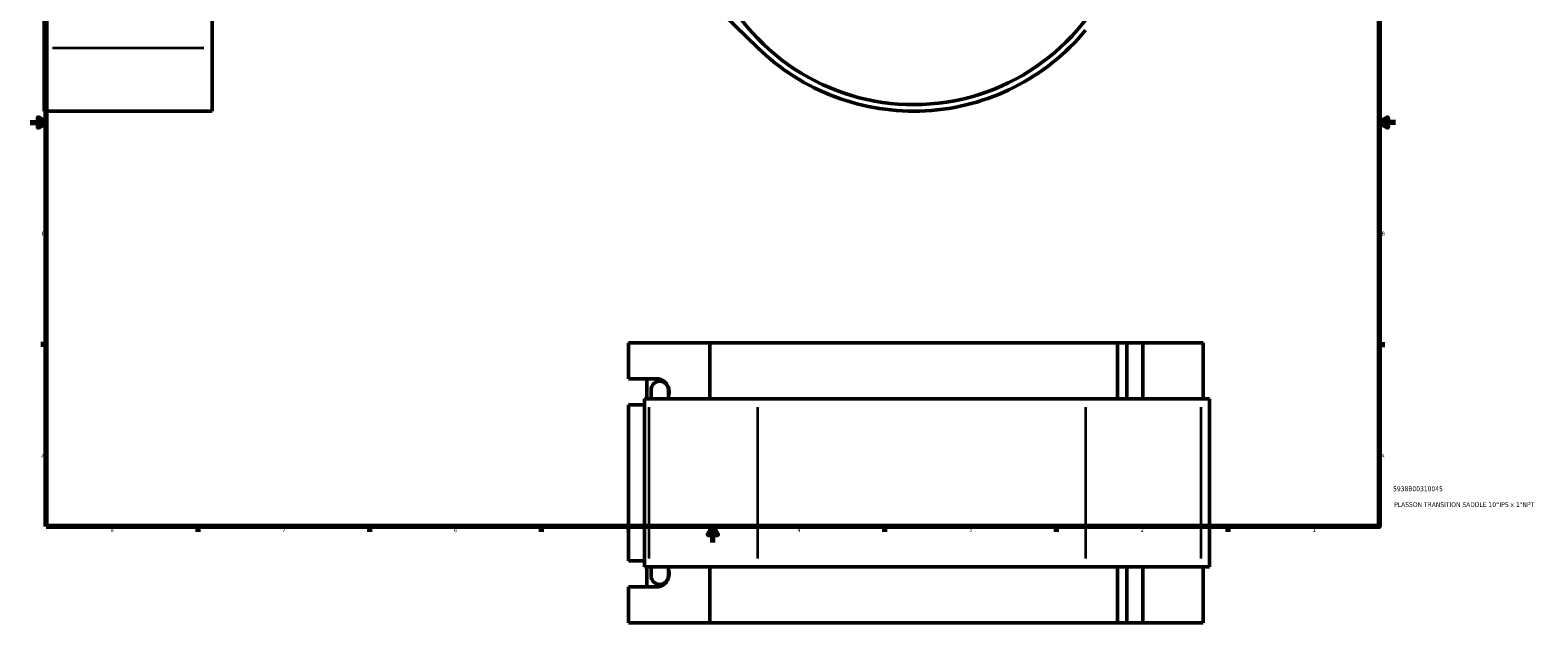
# Model space of a CAD drawing. Header units: inches. Extents: x -0.9 to 59.2, y -1.4 to 48.5.
# Tile 1 of 6: x 0.1 to 37.4, y -1.4 to 13.3. Entities that reach past the tile are written whole.
import ezdxf

# ---------------------------------------------------------------- set-up
doc = ezdxf.new("R2010")
doc.units = ezdxf.units.IN
doc.header["$MEASUREMENT"] = 0
for name, color, linetype, lineweight in [('Border (ANSI)', 7, 'Continuous', 70), ('Dimension (ANSI)', 7, 'Continuous', 25), ('Title (ANSI)', 7, 'Continuous', 50), ('Visible (ANSI)', 7, 'Continuous', 50), ('Visible Narrow (ANSI)', 7, 'Continuous', 35)]:
    doc.layers.add(name, color=color, linetype=linetype, lineweight=lineweight)
doc.styles.add('Note Text (ANSI)', font='tahoma.ttf')
doc.styles.add('Text Style29', font='tahoma.ttf')
doc.dimstyles.new('Default (ANSI)', dxfattribs={"dimtxt": 0.094488, "dimasz": 0.098425, "dimexe": 0.125, "dimexo": 0.0625, "dimgap": 0.031496, "dimtad": 0, "dimtih": 1, "dimtoh": 1, "dimrnd": 1e-08, "dimzin": 4, "dimdsep": 46, "dimtxsty": 'Note Text (ANSI)', "dimcen": 0.09, "dimdle": 0.393701, "dimclrd": 256, "dimclre": 256, "dimclrt": 5, "dimadec": 0, "dimazin": 1, "dimtfac": 1, "dimtofl": 0, "dimtmove": 0, "dimatfit": 3, "dimfxl": 1, "dimtolj": 1, "dimtzin": 4, "dimlwd": -1, "dimlwe": -1, "dimarcsym": 0})

# ---------------------------------------------------------------- blocks, each defined once
blk = doc.blocks.new('Borders Default Border')
at = {"layer": 'Border (ANSI)'}
for p, q in [((4.25, 21), (4.25, 21.134)), ((8.5, 21), (8.5, 21.134)), ((12.75, 21), (12.75, 21.134)), ((21.25, 21), (21.25, 21.134)), ((25.5, 21), (25.5, 21.134)), ((29.75, 21), (29.75, 21.134)), ((0.5, 16.5), (0.366, 16.5)), ((33.5, 16.5), (33.634, 16.5)), ((0.5, 5.5), (0.366, 5.5)), ((33.5, 5.5), (33.634, 5.5)), ((4.25, 1), (4.25, 0.866)), ((8.5, 1), (8.5, 0.866)), ((12.75, 1), (12.75, 0.866)), ((21.25, 1), (21.25, 0.866)), ((25.5, 1), (25.5, 0.866)), ((29.75, 1), (29.75, 0.866))]:
    blk.add_line(p, q, dxfattribs=at)
at = {"layer": 'Border (ANSI)', "flags": 128}
for points in [[(17, 21.4), (17, 21), (16.885, 21.2), (17.115, 21.2), (17, 21)], [(0.5, 1), (0.5, 21), (33.5, 21), (33.5, 1), (0.5, 1)], [(0.1, 11), (0.5, 11), (0.3, 11.115), (0.3, 10.885), (0.5, 11)], [(33.9, 11), (33.5, 11), (33.7, 11.115), (33.7, 10.885), (33.5, 11)], [(17, 0.6), (17, 1), (16.885, 0.8), (17.115, 0.8), (17, 1)]]:
    blk.add_lwpolyline(points, dxfattribs=at)
at = {"layer": 'Border (ANSI)', "color": 5, "true_color": 0x0000ff, "char_height": 0.0945, "attachment_point": 7, "style": 'Note Text (ANSI)'}
for s, insert in [('8', (2.094, 21.038)), ('7', (6.346, 21.04)), ('6', (10.595, 21.038)), ('5', (14.847, 21.038)), ('4', (19.092, 21.04)), ('3', (23.346, 21.038)), ('2', (27.596, 21.04)), ('1', (31.854, 21.04)), ('D', (0.378, 19.203)), ('D', (33.553, 19.203)), ('C', (0.378, 13.701)), ('C', (33.552, 13.701)), ('B', (0.384, 8.203)), ('B', (33.558, 8.203)), ('A', (0.373, 2.703)), ('A', (33.547, 2.703)), ('8', (2.094, 0.863)), ('7', (6.346, 0.866)), ('6', (10.595, 0.864)), ('5', (14.847, 0.864)), ('4', (19.092, 0.866)), ('3', (23.346, 0.864)), ('2', (27.596, 0.866)), ('1', (31.854, 0.866))]:
    blk.add_mtext(s, dxfattribs=dict(at, insert=insert))
blk = doc.blocks.new('Title Blocks ANSI - Large')
at = {"layer": 'Title (ANSI)', "color": 5, "true_color": 0x0000ff, "style": 'Text Style29'}
for tag, p in [('PART_NUMBER_001', (0.341, 0.873)), ('DESCRIPTION_001', (0.369, 0.481))]:
    blk.add_attdef(tag, p, '', height=0.12, dxfattribs=at)
blk = doc.blocks.new('*D8')
at = {"layer": 'Defpoints', "color": 0, "transparency": 16777216}
for p in [(21.479, 22.153), (22.464, 11.462)]:
    blk.add_point(p, dxfattribs=at)
at = {"layer": 'Dimension (ANSI)', "transparency": 16777216}
for p, q in [((21.711, 19.639), (21.488, 22.055)), ((21.587, 19.639), (21.711, 19.639))]:
    blk.add_line(p, q, dxfattribs=at)
blk.add_solid([(21.505, 22.057), (21.472, 22.054), (21.479, 22.153)], dxfattribs=at)
at = {"layer": 'Dimension (ANSI)', "color": 5, "transparency": 16777216, "insert": (21.138, 19.689), "char_height": 0.0945, "attachment_point": 1, "style": 'Note Text (ANSI)'}
blk.add_mtext('\\A1;∅10.74', dxfattribs=at)

msp = doc.modelspace()

# ---------------------------------------------------------------- linework, layer by layer
at = {"layer": 'Visible (ANSI)'}
for p, q in [((0.448, 12.846), (0.448, 15.465)), ((4.606, 15.465), (4.606, 12.846)), ((15.425, 15.465), (18.114, 12.846)), ((0.448, 12.846), (0.448, 11.279)), ((4.606, 11.279), (4.606, 12.846)), ((0.448, 11.279), (4.606, 11.279)), ((14.909, 4.655), (14.909, 5.545)), ((16.927, 5.545), (14.909, 5.545)), ((16.927, 5.545), (16.927, 4.159)), ((16.927, 5.545), (27.016, 5.545)), ((27.016, 5.545), (27.249, 5.545)), ((27.016, 4.159), (27.016, 5.545)), ((27.642, 5.545), (27.249, 5.545)), ((27.249, 4.159), (27.249, 5.545)), ((29.136, 5.545), (27.642, 5.545)), ((27.642, 4.159), (27.642, 5.545)), ((29.136, 4.159), (29.136, 5.545)), ((14.909, 4.655), (15.616, 4.655)), ((15.368, 4.159), (15.368, 4.655)), ((15.425, 4.159), (15.311, 4.159)), ((15.311, 0.001), (15.311, 4.159)), ((15.425, 4.159), (18.114, 4.159)), ((15.472, 4.379), (15.472, 4.159)), ((15.902, 4.159), (15.902, 4.379)), ((26.231, 4.159), (18.114, 4.159)), ((26.231, 4.159), (29.089, 4.159)), ((29.297, 4.159), (29.089, 4.159)), ((29.297, 0.001), (29.297, 4.159)), ((15.311, 4.01), (14.909, 4.01)), ((14.909, 0.15), (14.909, 4.01)), ((14.909, 0.15), (15.311, 0.15)), ((15.311, 0.001), (15.425, 0.001)), ((15.368, -0.494), (15.368, 0.001)), ((18.114, 0.001), (15.425, 0.001)), ((15.472, 0.001), (15.472, -0.219)), ((15.902, -0.219), (15.902, 0.001)), ((16.927, 0.001), (16.927, -1.385)), ((18.114, 0.001), (26.231, 0.001)), ((29.089, 0.001), (26.231, 0.001)), ((27.016, -1.385), (27.016, 0.001)), ((27.249, -1.385), (27.249, 0.001)), ((27.642, -1.385), (27.642, 0.001)), ((29.089, 0.001), (29.297, 0.001)), ((29.136, -1.385), (29.136, 0.001)), ((15.616, -0.494), (14.909, -0.494)), ((14.909, -1.385), (14.909, -0.494)), ((16.927, -1.385), (14.909, -1.385)), ((27.016, -1.385), (16.927, -1.385)), ((27.249, -1.385), (27.016, -1.385)), ((27.249, -1.385), (27.642, -1.385)), ((27.642, -1.385), (29.136, -1.385))]:
    msp.add_line(p, q, dxfattribs=at)
for centre, radius, start, end in [((21.971, 16.808), 5.368, 215.4169, 350.6599), ((21.971, 16.808), 5.529, 225.7652, 320.3928), ((15.687, 4.379), 0.215, 0, 180), ((15.687, -0.219), 0.215, 180, 0)]:
    msp.add_arc(centre, radius, start, end, dxfattribs=at)
for centre, major_axis, start_param, end_param in [((15.616, 4.333), (0, 0.322), 4.37921, 6.283185), ((15.616, -0.172), (0, -0.322), 0, 1.903975)]:
    msp.add_ellipse(centre, major_axis=major_axis, ratio=0.939693, start_param=start_param, end_param=end_param, dxfattribs=at)
at = {"layer": 'Visible Narrow (ANSI)'}
for p, q in [((0.656, 12.846), (4.398, 12.846)), ((15.425, 0.209), (15.425, 3.951)), ((18.114, 0.209), (18.114, 3.951)), ((26.231, 0.209), (26.231, 3.951)), ((29.089, 0.209), (29.089, 3.951))]:
    msp.add_line(p, q, dxfattribs=at)

# ---------------------------------------------------------------- block references
msp.add_blockref('Borders Default Border', (0, 0))
msp.add_blockref('Title Blocks ANSI - Large', (33.5, 1)).add_auto_attribs({'PART_NUMBER_001': '5938B00310045', 'DESCRIPTION_001': 'PLASSON TRANSITION SADDLE 10\'\'IPS x 1"NPT'})

# ---------------------------------------------------------------- dimensions: what is measured, and where the dimension line sits
at = {"layer": 'Dimension (ANSI)'}
dim = msp.add_diameter_dim_2p(p1=(22.464, 11.462), p2=(21.479, 22.153), dimstyle='Default (ANSI)', override={"dimgap": 0.031496, "dimdec": 2, "dimlfac": 1, "dimtol": 0, "dimlim": 0, "dimtp": 0, "dimtm": 0, "dimtdec": 2}, dxfattribs=at)
dim.commit()
dim.dimension.update_dxf_attribs({"geometry": '*D8', "text_midpoint": (21.347, 19.639), "dimtype": 163})

doc.saveas('drawing.dxf')
